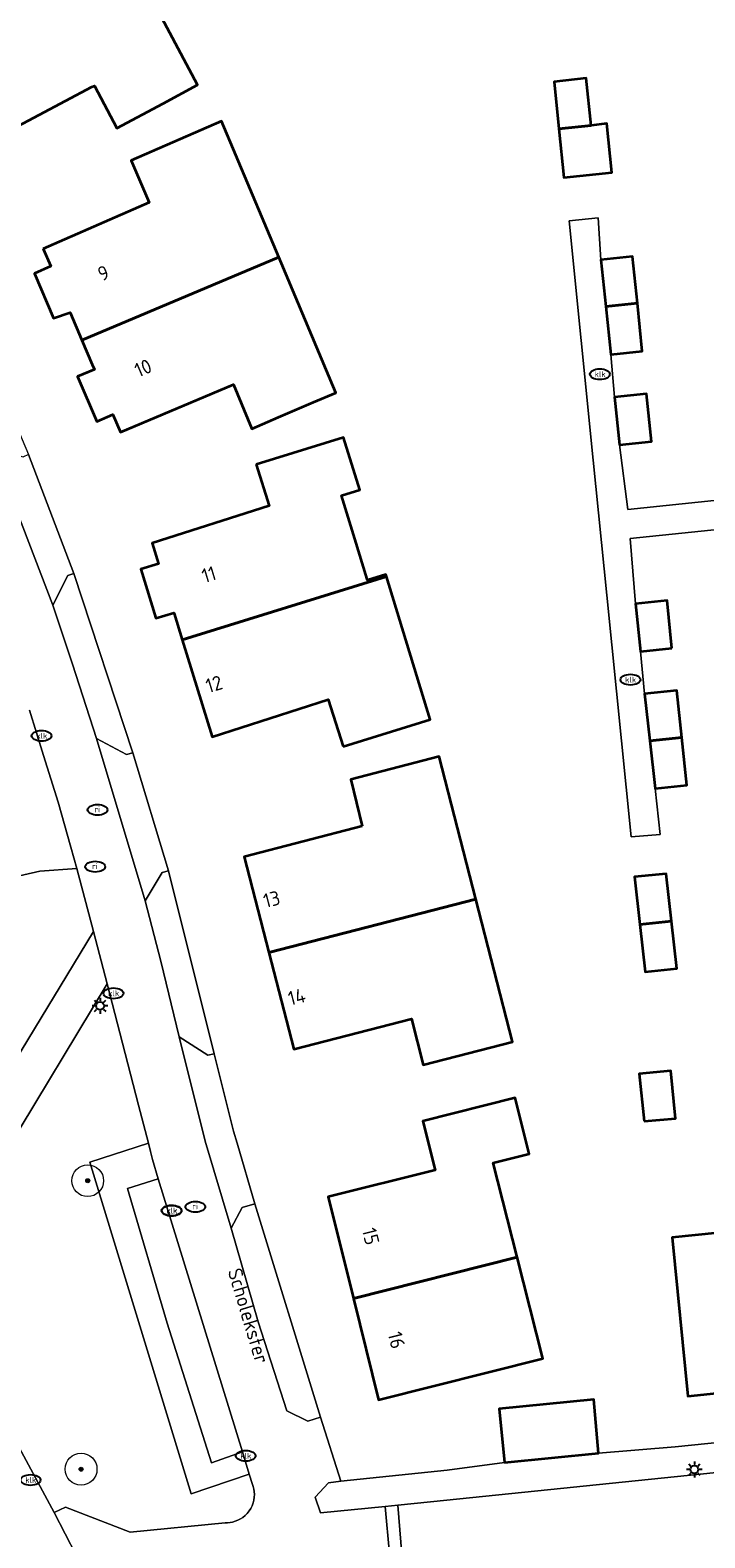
# Model space of a CAD drawing. Header units: metres. Extents: x 103671 to 105190, y 427150 to 429171.
# Tile 145 of 256: x 104597 to 104640, y 427546 to 427641. Entities that reach past the tile are written whole.
import ezdxf
from ezdxf.enums import TextEntityAlignment as Align

# ---------------------------------------------------------------- set-up
doc = ezdxf.new("R2010")
doc.units = ezdxf.units.M
for name, color, linetype, lineweight in [('B-WE-GR-BEPLANTING_CULTUUR_HEESTERS-GV', 253, 'Continuous', 18), ('B-WE-GR-BOOM-S', 253, 'Continuous', 25), ('B-WE-GR-GROENVOORZIENING-GV', 253, 'Continuous', 18), ('B-WE-IE-MEUBILAIR-S', 253, 'Continuous', 25), ('B-WE-OG-BEBOUWING-GV', 253, 'Continuous', 35), ('B-WE-OG-BEBOUWING-T18', 7, 'Continuous', 18), ('B-WE-OG-TERREIN_BEGROEID-GV', 253, 'Continuous', 18), ('B-WE-OG-TERREIN_ERF-GV', 253, 'Continuous', 18), ('B-WE-OG-TOPOGRAFIE-T18', 7, 'Continuous', 18), ('B-WE-VH-OPENVERHARDING-GV', 253, 'Continuous', 18), ('B-WE-VH-OPENVERHARDING_BETONELEMENT-GV', 253, 'Continuous', 18), ('B-WE-VH-OPENVERHARDING_BETONSTRAATSTEEN-GV', 253, 'Continuous', 18), ('B-WE-VH-OPENVERHARDING_TEGEL-GV', 253, 'Continuous', 18)]:
    doc.layers.add(name, color=color, linetype=linetype, lineweight=lineweight)
doc.styles.add('NLCS-ISO', font='NLCS-ISO.ttf')
doc.styles.add('NLCS-ISO-M500-T18', font='NLCS-ISO.ttf', dxfattribs={"height": 0.9})

# ---------------------------------------------------------------- blocks, each defined once
blk = doc.blocks.new('SIE-MEUBILAIR_PAAL_LICHTMAST-SO')
for points in [[(-0.62, 0), (-1, 0)], [(-0.71, 0.71), (-0.44, 0.44)], [(0, 1), (0, 0.62)], [(0.44, 0.44), (0.71, 0.71)], [(1, 0), (0.62, 0)], [(-0.71, -0.71), (-0.44, -0.44)], [(0, -0.62), (0, -1)], [(0.44, -0.44), (0.71, -0.71)]]:
    blk.add_lwpolyline(points)
blk.add_circle((0, 0), 0.5)
blk = doc.blocks.new('SIE-MEUBILAIR_PUT_KOLK-SO')
blk.add_ellipse((0, 0), major_axis=(1.25, 0), ratio=0.54)
at = {"style": 'NLCS-ISO'}
blk.add_text('klk', height=0.75, dxfattribs=at).set_placement((0.03, 0), align=Align.MIDDLE_CENTER)
blk = doc.blocks.new('SIE-MEUBILAIR_PUT_RIOOLPUT-SO')
blk.add_ellipse((0, 0), major_axis=(1.25, 0), ratio=0.54)
at = {"style": 'NLCS-ISO'}
blk.add_text('ri', height=0.75, dxfattribs=at).set_placement((-0.04, 0.07), align=Align.MIDDLE_CENTER)
blk = doc.blocks.new('SGR-BOOM_GBKN-SO')
at = {"linetype": 'ByBlock', "lineweight": 18}
h = blk.add_hatch(color=0, dxfattribs=at)
h.dxf.hatch_style = 1
edge = h.paths.add_edge_path()
edge.add_arc((0, 0), 0.25, 0, 360)
at = {"color": 0, "linetype": 'ByBlock', "lineweight": 18}
for radius in [2, 0.25]:
    blk.add_circle((0, 0), radius, dxfattribs=at)
at = {"color": 0, "linetype": 'ByBlock', "lineweight": 18, "style": 'NLCS-ISO'}
blk.add_attdef('SOORT', (2.5, 0), '', height=1.5, dxfattribs=at)

msp = doc.modelspace()

# ---------------------------------------------------------------- linework, layer by layer
at = {"layer": 'B-WE-GR-BEPLANTING_CULTUUR_HEESTERS-GV', "flags": 128}
msp.add_lwpolyline([(104596.187, 427576.007), (104601.149, 427584.198), (104600.093, 427588.148), (104597.778, 427587.979), (104595.294, 427587.427)], dxfattribs=at)
msp.add_lwpolyline([(104608.563, 427550.816), (104605.782, 427559.595), (104603.286, 427568.043), (104605.212, 427568.658), (104604.853, 427569.875), (104604.738, 427570.375), (104604.601, 427570.899), (104600.923, 427569.706), (104607.28, 427548.861), (104610.941, 427550.1), (104610.509, 427551.499)], close=True, dxfattribs=at)
at = {"layer": 'B-WE-GR-GROENVOORZIENING-GV', "flags": 128}
msp.add_lwpolyline([(104596.327, 427552.04), (104598.667, 427547.686), (104599.379, 427548.018), (104603.459, 427546.459), (104609.428, 427547.05), (104609.579, 427547.05), (104609.736, 427547.064), (104609.897, 427547.093), (104610.061, 427547.139), (104610.225, 427547.203), (104610.385, 427547.285), (104610.54, 427547.386), (104610.685, 427547.504), (104610.819, 427547.639), (104610.938, 427547.789), (104611.04, 427547.95), (104611.124, 427548.121), (104611.188, 427548.298), (104611.232, 427548.477), (104611.257, 427548.655), (104611.263, 427548.831), (104611.253, 427549.001), (104611.227, 427549.163), (104611.189, 427549.315), (104611.139, 427549.458), (104610.941, 427550.1), (104607.28, 427548.861), (104600.923, 427569.706), (104604.601, 427570.899), (104603.98, 427573.281), (104602.976, 427577.172), (104602, 427580.899), (104595.602, 427570.301)], dxfattribs=at)
at = {"layer": 'B-WE-OG-BEBOUWING-GV', "flags": 128}
for points in [[(104594.406, 427633.755), (104601.047, 427637.257), (104601.218, 427637.325), (104602.618, 427634.678), (104605.518, 427636.21), (104607.686, 427637.39), (104603.356, 427645.568), (104591.481, 427639.28)], [(104632.438, 427634.839), (104632.124, 427637.802), (104630.123, 427637.588), (104630.42, 427634.636)], [(104597.99, 427627.094), (104598.469, 427625.993), (104597.427, 427625.548), (104598.631, 427622.729), (104599.677, 427623.089), (104600.413, 427621.36), (104612.795, 427626.575), (104609.202, 427635.106), (104603.511, 427632.628), (104604.656, 427629.996)], [(104630.42, 427634.636), (104630.729, 427631.57), (104633.747, 427631.888), (104633.423, 427634.961), (104632.438, 427634.839)], [(104601.069, 427619.819), (104601.199, 427619.515), (104600.144, 427619.063), (104601.352, 427616.242), (104602.368, 427616.684), (104602.855, 427615.569), (104609.956, 427618.564), (104611.103, 427615.786), (104612.783, 427616.506), (104614.983, 427617.445), (104616.388, 427618.044), (104612.795, 427626.575), (104600.413, 427621.36)], [(104635.351, 427623.667), (104635.046, 427626.607), (104633.056, 427626.401), (104633.361, 427623.464)], [(104633.361, 427623.464), (104633.673, 427620.453), (104635.663, 427620.659), (104635.351, 427623.667)], [(104634.231, 427614.771), (104636.241, 427614.979), (104635.931, 427617.974), (104633.921, 427617.766)], [(104611.383, 427613.532), (104612.19, 427610.94), (104604.828, 427608.603), (104605.239, 427607.307), (104604.127, 427606.954), (104605.063, 427603.876), (104606.205, 427604.223), (104606.22, 427604.174), (104606.728, 427602.524), (104619.565, 427606.505), (104619.529, 427606.623), (104618.378, 427606.272), (104618.36, 427606.33), (104617.577, 427608.86), (104616.753, 427611.583), (104617.892, 427611.952), (104616.867, 427615.232)], [(104616.841, 427595.82), (104622.33, 427597.524), (104619.565, 427606.505), (104606.728, 427602.524), (104608.601, 427596.437), (104615.902, 427598.765)], [(104637.522, 427602.002), (104637.216, 427604.993), (104635.226, 427604.789), (104635.542, 427601.799)], [(104636.134, 427596.169), (104638.148, 427596.375), (104637.843, 427599.346), (104635.805, 427599.137)], [(104638.148, 427596.375), (104636.134, 427596.169), (104636.465, 427593.177), (104638.455, 427593.381)], [(104618.051, 427590.824), (104610.622, 427588.897), (104612.178, 427582.875), (104625.199, 427586.231), (104622.889, 427595.195), (104617.329, 427593.747)], [(104635.507, 427584.645), (104637.496, 427584.848), (104637.163, 427587.824), (104635.174, 427587.622)], [(104625.199, 427586.231), (104612.178, 427582.875), (104613.745, 427576.81), (104621.152, 427578.705), (104621.887, 427575.829), (104627.509, 427577.267)], [(104637.496, 427584.848), (104635.507, 427584.645), (104635.841, 427581.668), (104637.83, 427581.87)], [(104635.773, 427572.27), (104637.747, 427572.452), (104637.464, 427575.446), (104635.469, 427575.256)], [(104617.492, 427561.146), (104627.788, 427563.741), (104626.285, 427569.651), (104628.546, 427570.22), (104627.659, 427573.745), (104621.851, 427572.284), (104622.628, 427569.196), (104615.906, 427567.518)], [(104643.123, 427565.536), (104637.532, 427564.964), (104638.532, 427555.009), (104644.123, 427555.579)], [(104627.788, 427563.741), (104617.492, 427561.146), (104619.08, 427554.771), (104629.407, 427557.374)], [(104627.003, 427550.826), (104632.908, 427551.412), (104632.617, 427554.782), (104626.668, 427554.208)]]:
    msp.add_lwpolyline(points, close=True, dxfattribs=at)
at = {"layer": 'B-WE-OG-TERREIN_BEGROEID-GV', "flags": 128}
for points in [[(104603.617, 427595.417), (104599.907, 427606.687), (104599.524, 427606.556), (104598.59, 427604.697), (104599.835, 427600.988), (104601.332, 427596.33), (104603.219, 427595.313)], [(104608.74, 427576.507), (104605.854, 427588.016), (104605.463, 427587.913), (104604.397, 427586.126), (104605.371, 427582.337), (104606.527, 427577.583), (104608.336, 427576.432)], [(104611.498, 427559.667), (104613.308, 427554.086), (104614.624, 427553.428), (104615.415, 427553.679), (104611.292, 427567.081), (104610.491, 427566.863), (104609.795, 427565.549)]]:
    msp.add_lwpolyline(points, close=True, dxfattribs=at)
msp.add_lwpolyline([(104595.294, 427587.427), (104597.778, 427587.979), (104600.093, 427588.148), (104599.731, 427589.502), (104598.919, 427592.317), (104598.012, 427595.252), (104597.113, 427598.113)], dxfattribs=at)
at = {"layer": 'B-WE-OG-TERREIN_ERF-GV', "flags": 128}
for points in [[(104590.552, 427641.035), (104589.57, 427640.506), (104588.131, 427643.211), (104589.133, 427643.744), (104588.563, 427644.806), (104590.78, 427645.97), (104595.355, 427648.394), (104593.946, 427651.053), (104596.619, 427652.465), (104599.026, 427653.745), (104603.356, 427645.568), (104607.686, 427637.39), (104605.518, 427636.21), (104602.618, 427634.678), (104601.218, 427637.325), (104601.047, 427637.257), (104594.406, 427633.755), (104591.481, 427639.28)], [(104633.423, 427634.961), (104633.747, 427631.888), (104630.729, 427631.57), (104630.42, 427634.636), (104630.123, 427637.588), (104632.124, 427637.802), (104632.438, 427634.839)], [(104598.469, 427625.993), (104597.99, 427627.094), (104604.656, 427629.996), (104603.511, 427632.628), (104609.202, 427635.106), (104612.795, 427626.575), (104616.388, 427618.044), (104614.983, 427617.445), (104612.783, 427616.506), (104611.103, 427615.786), (104609.956, 427618.564), (104602.855, 427615.569), (104602.368, 427616.684), (104601.352, 427616.242), (104600.144, 427619.063), (104601.199, 427619.515), (104601.069, 427619.819), (104600.413, 427621.36), (104599.677, 427623.089), (104598.631, 427622.729), (104597.427, 427625.548)], [(104612.19, 427610.94), (104611.383, 427613.532), (104616.867, 427615.232), (104617.892, 427611.952), (104616.753, 427611.583), (104617.577, 427608.86), (104618.36, 427606.33), (104618.378, 427606.272), (104619.529, 427606.623), (104619.565, 427606.505), (104622.33, 427597.524), (104616.841, 427595.82), (104615.902, 427598.765), (104608.601, 427596.437), (104606.728, 427602.524), (104606.22, 427604.174), (104606.205, 427604.223), (104605.063, 427603.876), (104604.127, 427606.954), (104605.239, 427607.307), (104604.828, 427608.603)], [(104610.622, 427588.897), (104618.051, 427590.824), (104617.329, 427593.747), (104622.889, 427595.195), (104625.199, 427586.231), (104627.509, 427577.267), (104621.887, 427575.829), (104621.152, 427578.705), (104613.745, 427576.81), (104612.178, 427582.875)], [(104635.507, 427584.645), (104635.174, 427587.622), (104637.163, 427587.824), (104637.496, 427584.848), (104637.83, 427581.87), (104635.841, 427581.668)], [(104635.773, 427572.27), (104635.469, 427575.256), (104637.464, 427575.446), (104637.747, 427572.452)], [(104628.546, 427570.22), (104626.285, 427569.651), (104627.788, 427563.741), (104629.407, 427557.374), (104619.08, 427554.771), (104617.492, 427561.146), (104615.906, 427567.518), (104622.628, 427569.196), (104621.851, 427572.284), (104627.659, 427573.745)]]:
    msp.add_lwpolyline(points, close=True, dxfattribs=at)
for points in [[(104583.948, 427641.981), (104589.574, 427631.811), (104592.832, 427624.126), (104597.049, 427614.168), (104599.907, 427606.687), (104603.617, 427595.417), (104605.854, 427588.016), (104608.74, 427576.507), (104609.952, 427571.657), (104610.176, 427570.892), (104611.292, 427567.081), (104615.415, 427553.679), (104616.7, 427549.669), (104623.387, 427550.355), (104627.003, 427550.826), (104626.668, 427554.208), (104632.617, 427554.782), (104632.908, 427551.412), (104637.734, 427551.816), (104666.252, 427554.729)], [(104660.476, 427611.536), (104634.891, 427608.884), (104635.226, 427604.789), (104637.216, 427604.993), (104637.522, 427602.002), (104635.542, 427601.799), (104635.805, 427599.137), (104637.843, 427599.346), (104638.148, 427596.375), (104638.455, 427593.381), (104636.465, 427593.177), (104636.776, 427590.291), (104634.969, 427590.135), (104633.439, 427605.326), (104632.58, 427613.817), (104631.064, 427628.857), (104632.883, 427629.026), (104633.056, 427626.401), (104635.046, 427626.607), (104635.351, 427623.667), (104635.663, 427620.659), (104633.673, 427620.453), (104633.921, 427617.766), (104635.931, 427617.974), (104636.241, 427614.979), (104634.231, 427614.771), (104634.743, 427610.713), (104660.293, 427613.362)], [(104644.123, 427555.579), (104638.532, 427555.009), (104637.532, 427564.964), (104643.123, 427565.536)]]:
    msp.add_lwpolyline(points, dxfattribs=at)
at = {"layer": 'B-WE-VH-OPENVERHARDING-GV', "flags": 128}
msp.add_lwpolyline([(104601.436, 427542.339), (104598.667, 427547.686), (104596.327, 427552.04), (104591.007, 427549.233), (104596.259, 427539.246), (104599.496, 427533.046), (104601.086, 427529.981), (104603.624, 427525.093), (104604.094, 427524.202), (104606.414, 427519.755), (104606.414, 427519.754), (104606.879, 427518.87), (104610.104, 427512.674), (104611.036, 427510.895), (104613.358, 427506.46), (104614.463, 427504.315), (104619.334, 427506.855), (104605.168, 427535.249), (104604.248, 427536.997)], close=True, dxfattribs=at)
at = {"layer": 'B-WE-VH-OPENVERHARDING_BETONELEMENT-GV', "flags": 128}
msp.add_lwpolyline([(104620.296, 427548.162), (104619.488, 427548.079), (104620.028, 427542.12), (104620.773, 427542.199)], close=True, dxfattribs=at)
at = {"layer": 'B-WE-VH-OPENVERHARDING_BETONSTRAATSTEEN-GV', "flags": 128}
for points in [[(104660.476, 427611.536), (104660.293, 427613.362), (104634.743, 427610.713), (104634.231, 427614.771), (104633.921, 427617.766), (104633.673, 427620.453), (104633.361, 427623.464), (104633.056, 427626.401), (104632.883, 427629.026), (104631.064, 427628.857), (104632.58, 427613.817), (104633.439, 427605.326), (104634.969, 427590.135), (104636.776, 427590.291), (104636.465, 427593.177), (104636.134, 427596.169), (104635.805, 427599.137), (104635.542, 427601.799), (104635.226, 427604.789), (104634.891, 427608.884)], [(104599.907, 427606.687), (104597.049, 427614.168), (104596.702, 427614.003), (104594.692, 427614.825), (104598.59, 427604.697), (104599.524, 427606.556)], [(104601.332, 427596.33), (104604.397, 427586.126), (104605.463, 427587.913), (104605.854, 427588.016), (104603.617, 427595.417), (104603.219, 427595.313)], [(104602, 427580.899), (104601.149, 427584.198), (104596.187, 427576.007), (104589.453, 427564.834), (104590.793, 427562.34), (104595.602, 427570.301)], [(104610.176, 427570.892), (104609.952, 427571.657), (104608.74, 427576.507), (104608.336, 427576.432), (104606.527, 427577.583), (104608.164, 427571.032), (104609.795, 427565.549), (104610.491, 427566.863), (104611.292, 427567.081)], [(104650.462, 427545.239), (104652.269, 427545.436), (104665.455, 427546.773), (104664.969, 427552.721), (104648.083, 427551.001), (104623.377, 427548.476), (104620.296, 427548.162), (104620.773, 427542.199), (104621.631, 427542.29), (104622.09, 427542.339), (104623.058, 427542.441), (104626.895, 427542.844), (104634.846, 427543.678), (104636.922, 427543.896)]]:
    msp.add_lwpolyline(points, close=True, dxfattribs=at)
for points in [[(104620.028, 427542.12), (104619.488, 427548.079), (104615.431, 427547.665), (104615.092, 427548.645), (104615.923, 427549.564), (104616.7, 427549.669), (104615.415, 427553.679), (104614.624, 427553.428), (104613.308, 427554.086), (104611.498, 427559.667), (104609.795, 427565.549), (104608.164, 427571.032), (104606.527, 427577.583), (104605.371, 427582.337), (104604.397, 427586.126), (104601.332, 427596.33), (104599.835, 427600.988), (104598.59, 427604.697), (104594.692, 427614.825)], [(104597.113, 427598.113), (104598.012, 427595.252), (104598.919, 427592.317), (104599.731, 427589.502), (104600.093, 427588.148), (104601.149, 427584.198), (104602, 427580.899), (104602.976, 427577.172), (104603.98, 427573.281), (104604.601, 427570.899), (104604.738, 427570.375), (104604.853, 427569.875), (104605.212, 427568.658), (104610.509, 427551.499), (104610.941, 427550.1), (104611.139, 427549.458), (104611.189, 427549.315), (104611.227, 427549.163), (104611.253, 427549.001), (104611.263, 427548.831), (104611.257, 427548.655), (104611.232, 427548.477), (104611.188, 427548.298), (104611.124, 427548.121), (104611.04, 427547.95), (104610.938, 427547.789), (104610.819, 427547.639), (104610.685, 427547.504), (104610.54, 427547.386), (104610.385, 427547.285), (104610.225, 427547.203), (104610.061, 427547.139), (104609.897, 427547.093), (104609.736, 427547.064), (104609.579, 427547.05), (104609.428, 427547.05), (104603.459, 427546.459), (104599.379, 427548.018), (104598.667, 427547.686), (104601.436, 427542.339)]]:
    msp.add_lwpolyline(points, dxfattribs=at)
at = {"layer": 'B-WE-VH-OPENVERHARDING_TEGEL-GV', "flags": 128}
msp.add_lwpolyline([(104605.212, 427568.658), (104603.286, 427568.043), (104605.782, 427559.595), (104608.563, 427550.816), (104610.509, 427551.499)], close=True, dxfattribs=at)
msp.add_lwpolyline([(104666.252, 427554.729), (104637.734, 427551.816), (104632.908, 427551.412), (104627.003, 427550.826), (104623.387, 427550.355), (104616.7, 427549.669), (104615.923, 427549.564), (104615.092, 427548.645), (104615.431, 427547.665), (104619.488, 427548.079), (104620.296, 427548.162), (104623.377, 427548.476), (104648.083, 427551.001)], dxfattribs=at)

# ---------------------------------------------------------------- block references
at = {"layer": 'B-WE-GR-BOOM-S', "xscale": 0.5, "yscale": 0.5, "zscale": 0.5}
for p in [(104600.784, 427568.537), (104600.366, 427550.413)]:
    msp.add_blockref('SGR-BOOM_GBKN-SO', p, dxfattribs=at)
at = {"layer": 'B-WE-IE-MEUBILAIR-S', "xscale": 0.5, "yscale": 0.5, "zscale": 0.5}
for name, p in [('SIE-MEUBILAIR_PUT_KOLK-SO', (104632.993, 427619.21)), ('SIE-MEUBILAIR_PUT_KOLK-SO', (104634.918, 427600.018)), ('SIE-MEUBILAIR_PUT_KOLK-SO', (104597.882, 427596.492)), ('SIE-MEUBILAIR_PUT_RIOOLPUT-SO', (104601.404, 427591.839)), ('SIE-MEUBILAIR_PUT_RIOOLPUT-SO', (104601.255, 427588.268)), ('SIE-MEUBILAIR_PAAL_LICHTMAST-SO', (104601.558, 427579.522)), ('SIE-MEUBILAIR_PUT_KOLK-SO', (104602.403, 427580.313)), ('SIE-MEUBILAIR_PUT_KOLK-SO', (104606.057, 427566.669)), ('SIE-MEUBILAIR_PUT_KOLK-SO', (104606.061, 427566.645)), ('SIE-MEUBILAIR_PUT_RIOOLPUT-SO', (104607.554, 427566.897)), ('SIE-MEUBILAIR_PUT_KOLK-SO', (104610.719, 427551.253)), ('SIE-MEUBILAIR_PAAL_LICHTMAST-SO', (104638.935, 427550.39)), ('SIE-MEUBILAIR_PUT_KOLK-SO', (104597.19, 427549.735))]:
    msp.add_blockref(name, p, dxfattribs=at)

# ---------------------------------------------------------------- texts
at = {"layer": 'B-WE-OG-BEBOUWING-T18', "style": 'NLCS-ISO-M500-T18'}
for s, rotation, p in [('9', 23.1, (104601.769, 427625.566)), ('10', 23.2, (104604.265, 427619.601)), ('11', 16.9, (104608.407, 427606.628)), ('12', 17.1, (104608.728, 427599.74)), ('13', 14.5, (104612.353, 427586.225)), ('14', 14.5, (104613.93, 427580.093)), ('15', 284, (104618.582, 427565.046)), ('16', 284, (104620.207, 427558.522))]:
    msp.add_text(s, height=0.9, rotation=rotation, dxfattribs=at).set_placement(p, align=Align.MIDDLE)
at = {"layer": 'B-WE-OG-TOPOGRAFIE-T18', "style": 'NLCS-ISO-M500-T18'}
msp.add_text('Scholekster', height=0.9, rotation=286.8, dxfattribs=at).set_placement((104610.893, 427560.052), align=Align.MIDDLE)

doc.saveas('drawing.dxf')
